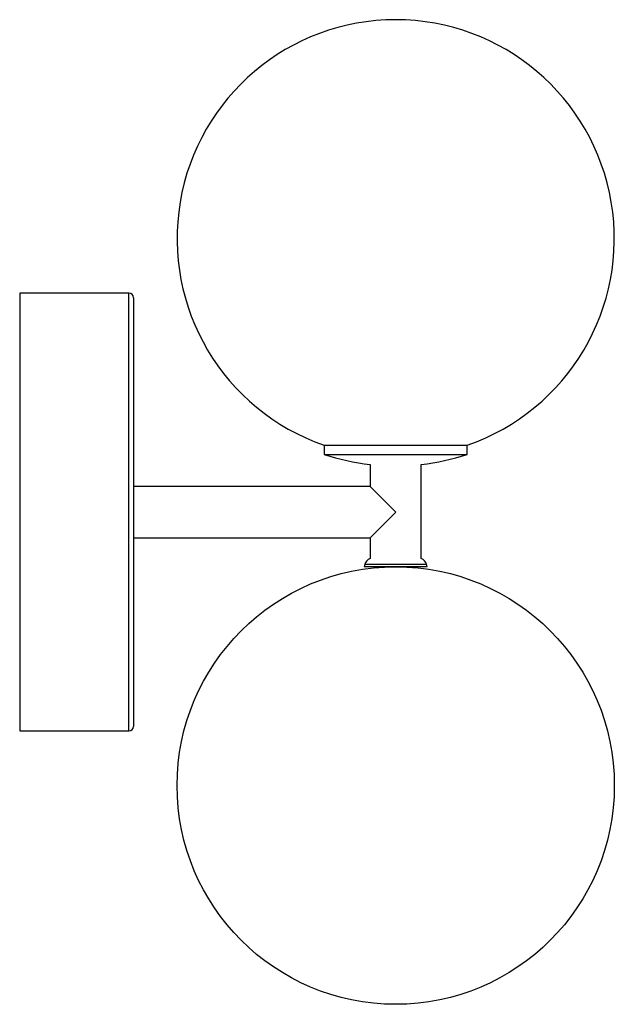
# Paper-space layout '_Normal a' of a CAD drawing. Header units: millimetres. Extents: x -86 to 50, y -50 to 175.
import ezdxf

# ---------------------------------------------------------------- set-up
doc = ezdxf.new("R2010")
doc.units = ezdxf.units.MM

psp = doc.layouts.new('_Normal a')

# ---------------------------------------------------------------- linework, layer by layer
at = {"color": 7, "linetype": 'Continuous', "lineweight": 25}
for p, q in [((-61, 112.5), (-86, 112.5)), ((-86, 112.5), (-86, 12.5)), ((-60, 111.5), (-60, 13.5)), ((-16.37, 77.79), (-16.37, 75.68)), ((-16.37, 77.79), (16.37, 77.79)), ((16.37, 75.68), (16.37, 77.79)), ((-16.37, 75.68), (16.37, 75.68)), ((-5.85, 73.37), (-5.85, 68.35)), ((5.85, 51.86), (5.85, 73.37)), ((-5.85, 68.35), (-60, 68.35)), ((-5.85, 68.35), (0, 62.5)), ((0, 62.5), (-5.85, 56.65)), ((-60, 56.65), (-5.85, 56.65)), ((-5.85, 56.65), (-5.85, 51.86)), ((-7.06, 50.52), (-7.2, 50)), ((7.2, 50), (-7.2, 50)), ((7.2, 50), (7.06, 50.52)), ((-86, 12.5), (-61, 12.5))]:
    psp.add_line(p, q, dxfattribs=at)
at = {"color": 8, "linetype": 'Continuous', "lineweight": 25}
for p, q in [((-61, 12.5), (-61, 112.5)), ((7.06, 50.52), (-7.06, 50.52))]:
    psp.add_line(p, q, dxfattribs=at)
at = {"color": 7, "linetype": 'Continuous', "lineweight": 25}
psp.add_circle((0, 0), 50, dxfattribs=at)
for centre, radius, start, end in [((0, 125.04), 50, 289.108, 250.892), ((-61, 111.5), 1, 0, 90), ((0, 125.04), 52, 251.6537, 263.5406), ((0, 125.04), 52, 276.4594, 288.3463), ((-5.13, 50), 2, 111.2354, 165), ((5.13, 50), 2, 15, 68.7646), ((-61, 13.5), 1, 270, 0)]:
    psp.add_arc(centre, radius, start, end, dxfattribs=at)

doc.saveas('drawing.dxf')
